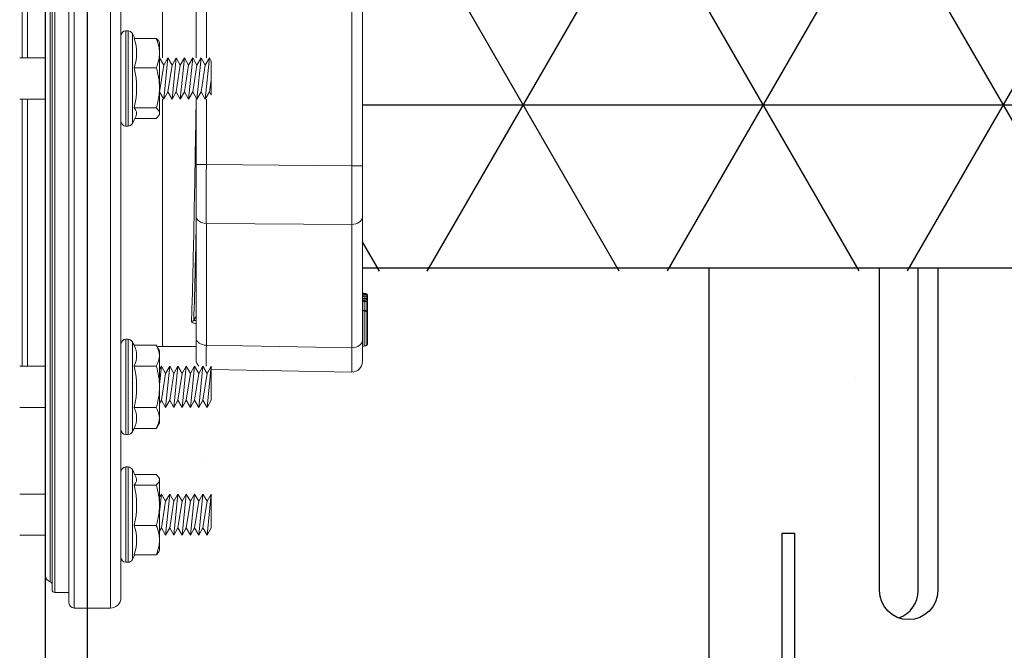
# Model space of a CAD drawing. Extents: x -169 to 7270, y -140 to 2984.
# Tile 248 of 256: x 1503.2 to 1509.12, y 925.46 to 929.26. Entities that reach past the tile are written whole.
import ezdxf

# ---------------------------------------------------------------- set-up
doc = ezdxf.new("R2010")
doc.units = 0
doc.header["$MEASUREMENT"] = 0
doc.header["$PDSIZE"] = 1
doc.layers.get('0').update_dxf_attribs({"color": 255, "linetype": 'CONTINUOUS'})
doc.layers.get('DEFPOINTS').update_dxf_attribs({"linetype": 'CONTINUOUS'})
for name, color, linetype in [('DIM', 3, 'CONTINUOUS'), ('FRP-2-HATCH', 1, 'CONTINUOUS'), ('FRP-SUMP', 2, 'CONTINUOUS'), ('GALV-2-PIPE', 3, 'CONTINUOUS'), ('PEAGRAVEL-HATCH', 3, 'CONTINUOUS'), ('PROBE', 2, 'CONTINUOUS')]:
    doc.layers.add(name, color=color, linetype=linetype)
doc.styles.add('SIMPLEX', font='simplex')
doc.dimstyles.new('DIM64', dxfattribs={"dimscale": 64, "dimtxt": 0.09375, "dimasz": 0.09375, "dimexe": 0.0625, "dimexo": 0.0625, "dimgap": 0.046875, "dimtad": 1, "dimdec": 4, "dimzin": 3, "dimdsep": 46, "dimlunit": 4, "dimtxsty": 'SIMPLEX', "dimcen": 0, "dimclrd": 256, "dimclre": 256, "dimclrt": 256, "dimadec": 0, "dimazin": 0, "dimtfac": 1, "dimtdec": 4, "dimtmove": 0, "dimatfit": 3, "dimfxl": 1, "dimfrac": 2, "dimtolj": 1, "dimtzin": 0, "dimarcsym": 0})

# ---------------------------------------------------------------- blocks, each defined once
blk = doc.blocks.new('*D113')
at = {"layer": 'DEFPOINTS', "color": 0, "transparency": 16777216}
for p in [(1368.5472, 978.296), (2031.7725, 978.0147), (1368.5472, 700.5233)]:
    blk.add_point(p, dxfattribs=at)
at = {"layer": 'DIM', "lineweight": -2, "transparency": 16777216}
for p, q in [((1368.5472, 974.296), (1368.5472, 696.5233)), ((2031.7725, 974.0147), (2031.7725, 696.5233)), ((2025.7725, 700.5233), (1374.5472, 700.5233))]:
    blk.add_line(p, q, dxfattribs=at)
at = {"layer": 'DIM', "transparency": 16777216}
for points in [[(1374.5472, 701.5233), (1374.5472, 699.5233), (1368.5472, 700.5233)], [(2025.7725, 701.5233), (2025.7725, 699.5233), (2031.7725, 700.5233)]]:
    blk.add_solid(points, dxfattribs=at)
at = {"layer": 'DIM', "transparency": 16777216, "insert": (1700.1599, 708.0947), "char_height": 6, "attachment_point": 5, "style": 'SIMPLEX'}
blk.add_mtext('\\A1;55\'-3 1/4" (F.V. TANK SLAB)', dxfattribs=at)
blk = doc.blocks.new('A$C18AC51C3')
at = {"linetype": 'Continuous', "lineweight": 18}
for p, q in [((-0.3906, -5.551), (-0.3906, 0.824)), ((-0.1718, -2.3635), (-0.1718, 0.824)), ((-0.1406, 0.7927), (-0.1406, -5.5198)), ((-0.4531, 0.7615), (-0.4531, -2.3635)), ((-0.0547, -2.3635), (-0.0547, 0.7302)), ((-0.0391, -5.4416), (-0.0391, 0.7146)), ((-0.0279, -5.3931), (-0.0279, 0.6661)), ((0, -5.3557), (0, 0.6287)), ((0.1089, -0.6311), (0.1089, -2.2397)), ((0.1402, -2.2399), (0.1402, -0.6312)), ((-0.7031, -0.751), (-0.7031, -2.2397)), ((-1.9051, -2.8884), (-1.9051, -1.8386)), ((-1.8415, -1.8386), (-1.8415, -2.8884)), ((-0.9665, -2.2398), (-0.9665, -1.845)), ((-0.9051, -1.845), (-0.9051, -2.2398)), ((-0.5324, -2.122), (-0.6657, -2.122)), ((-0.5216, -2.3635), (-0.5216, -2.0923)), ((-0.496, -2.077), (-0.496, -2.65)), ((-0.4821, -2.077), (-0.496, -2.077)), ((-0.4821, -2.077), (-0.4821, -2.3635)), ((0, -2.1135), (0, -2.1138)), ((-0.6806, -2.1394), (-0.6851, -2.147)), ((-0.6851, -2.147), (-0.6851, -2.2104)), ((-0.9961, -2.2588), (-0.9851, -2.2398)), ((-0.9851, -2.2398), (-0.9601, -2.4873)), ((-0.9851, -2.2398), (-0.9601, -2.2831)), ((-0.9601, -2.2831), (-0.9351, -2.2398)), ((-0.9351, -2.2398), (-0.9101, -2.4873)), ((-0.9351, -2.2398), (-0.9101, -2.2831)), ((-0.9101, -2.2831), (-0.8851, -2.2398)), ((-0.8851, -2.2398), (-0.8601, -2.4873)), ((-0.8851, -2.2398), (-0.8601, -2.2831)), ((-0.8601, -2.2831), (-0.8351, -2.2398)), ((-0.8351, -2.2398), (-0.8101, -2.4873)), ((-0.8351, -2.2398), (-0.8101, -2.2831)), ((-0.8101, -2.2831), (-0.7851, -2.2398)), ((-0.7851, -2.2398), (-0.7601, -2.4873)), ((-0.7851, -2.2398), (-0.7601, -2.2831)), ((-0.7601, -2.2831), (-0.7351, -2.2398)), ((-0.7351, -2.2398), (-0.7101, -2.4873)), ((-0.7351, -2.2398), (-0.7101, -2.2831)), ((-0.7101, -2.2831), (-0.6851, -2.2398)), ((-0.6851, -2.2104), (-0.6851, -2.4196)), ((-0.6851, -2.2398), (-0.6851, -2.2399)), ((-0.6851, -2.2398), (-0.6851, -2.2398)), ((0.1559, -2.2398), (0, -2.2398)), ((-0.9961, -2.2588), (-0.9961, -2.463)), ((-0.9961, -2.463), (-0.9961, -2.2588)), ((-0.9601, -2.2831), (-0.9351, -2.444)), ((-0.9101, -2.2831), (-0.8851, -2.444)), ((-0.8601, -2.2831), (-0.8351, -2.444)), ((-0.8101, -2.2831), (-0.7851, -2.444)), ((-0.7601, -2.2831), (-0.7351, -2.444)), ((-0.7101, -2.2831), (-0.6851, -2.444)), ((-0.5324, -2.2988), (-0.6657, -2.2988)), ((-0.5216, -2.6347), (-0.5216, -2.3635)), ((-0.4821, -2.3635), (-0.4821, -2.65)), ((-0.4531, -2.3635), (-0.4531, -5.4885)), ((-0.1718, -5.551), (-0.1718, -2.3635)), ((-0.0547, -5.4573), (-0.0547, -2.3635)), ((-0.9961, -2.3732), (-0.9851, -2.444)), ((-0.6851, -2.4196), (-0.6851, -2.5726)), ((-0.9961, -2.463), (-0.9851, -2.444)), ((-0.9851, -2.444), (-0.9601, -2.4873)), ((-0.9601, -2.4873), (-0.9351, -2.444)), ((-0.9351, -2.444), (-0.9101, -2.4873)), ((-0.9101, -2.4873), (-0.8851, -2.444)), ((-0.8851, -2.444), (-0.8601, -2.4873)), ((-0.8601, -2.4873), (-0.8351, -2.444)), ((-0.8351, -2.444), (-0.8101, -2.4873)), ((-0.8101, -2.4873), (-0.7851, -2.444)), ((-0.7851, -2.444), (-0.7601, -2.4873)), ((-0.7601, -2.4873), (-0.7351, -2.444)), ((-0.7351, -2.444), (-0.7101, -2.4873)), ((-0.7101, -2.4873), (-0.6851, -2.444)), ((-0.6851, -2.444), (-0.6851, -2.444)), ((-0.9665, -2.8821), (-0.9665, -2.4873)), ((-0.9051, -2.4873), (-0.9051, -2.8821)), ((-0.7031, -2.4874), (-0.7031, -3.976)), ((-0.5324, -2.5403), (-0.6657, -2.5403)), ((0, -2.4873), (0.1559, -2.4873)), ((0.1089, -2.4873), (0.1089, -4.0959)), ((0.1402, -4.0959), (0.1402, -2.4871)), ((-0.6851, -2.58), (-0.6851, -2.5726)), ((-0.6851, -2.58), (-0.6806, -2.5877)), ((-0.5365, -2.605), (-0.6657, -2.605)), ((-0.496, -2.65), (-0.4821, -2.65)), ((0, -2.6132), (0, -2.6136)), ((-1.9051, -2.8884), (-1.8415, -2.8884)), ((-1.9051, -3.1977), (-1.9051, -2.8884)), ((-1.8415, -2.8884), (-0.9665, -2.8821)), ((-0.9051, -2.8821), (-0.9665, -2.8821)), ((-0.9051, -2.8821), (-0.9051, -3.1914)), ((-0.9051, -3.1914), (-0.9051, -3.9247)), ((-1.9051, -3.94), (-1.9051, -3.1977)), ((-0.9665, -3.2356), (-1.8415, -3.2419)), ((-1.8415, -3.2419), (-1.8415, -3.9842)), ((-0.9665, -3.9689), (-0.9665, -3.2356)), ((-1.9363, -3.6679), (-1.9347, -3.6679)), ((-1.9363, -3.6735), (-1.9363, -3.6679)), ((-1.9267, -3.658), (-1.9268, -3.6635)), ((-1.9147, -3.6575), (-1.9146, -3.6631)), ((-1.9363, -3.6735), (-1.9267, -3.6735)), ((-1.9267, -3.6876), (-1.9363, -3.6876)), ((-1.9147, -3.6731), (-1.9051, -3.6731)), ((-1.9051, -3.688), (-1.9147, -3.688)), ((-1.9267, -3.761), (-1.9268, -3.7638)), ((-1.9145, -3.7633), (-1.9147, -3.7603)), ((-1.9083, -3.7607), (-1.9147, -3.7603)), ((-1.9051, -4.0681), (-1.9051, -3.94)), ((-0.9051, -3.9247), (-0.9051, -4.0529)), ((-0.5216, -3.9484), (-0.5216, -4.2197)), ((-0.496, -3.9332), (-0.496, -4.5062)), ((-0.4821, -3.9332), (-0.496, -3.9332)), ((-0.4821, -4.2197), (-0.4821, -3.9332)), ((-1.8415, -3.9842), (-0.9665, -3.9689)), ((-0.9051, -3.976), (-0.7031, -3.976)), ((-0.6657, -3.9697), (-0.6851, -4.0032)), ((-0.6851, -4.0032), (-0.6851, -4.0322)), ((-0.5324, -3.9697), (-0.6657, -3.9697)), ((-0.6851, -4.0322), (-0.6851, -4.2197)), ((-0.9961, -4.1159), (-1.8415, -4.1306)), ((-0.9961, -4.0959), (-0.9711, -4.1392)), ((-0.9961, -4.3001), (-0.9961, -4.0959)), ((-0.9961, -4.0959), (-0.9711, -4.3434)), ((-0.9961, -4.0959), (-0.9961, -4.3001)), ((-0.9711, -4.1392), (-0.9461, -4.0959)), ((-0.9711, -4.1392), (-0.9461, -4.3001)), ((-0.9461, -4.0959), (-0.9211, -4.1392)), ((-0.9461, -4.0959), (-0.9211, -4.3434)), ((-0.9211, -4.1392), (-0.8961, -4.0959)), ((-0.9211, -4.1392), (-0.8961, -4.3001)), ((-0.8961, -4.0959), (-0.8711, -4.1392)), ((-0.8961, -4.0959), (-0.8711, -4.3434)), ((-0.8711, -4.1392), (-0.8461, -4.0959)), ((-0.8711, -4.1392), (-0.8461, -4.3001)), ((-0.8461, -4.0959), (-0.8211, -4.1392)), ((-0.8461, -4.0959), (-0.8211, -4.3434)), ((-0.8211, -4.1392), (-0.7961, -4.0959)), ((-0.8211, -4.1392), (-0.7961, -4.3001)), ((-0.7961, -4.0959), (-0.7711, -4.1392)), ((-0.7961, -4.0959), (-0.7711, -4.3434)), ((-0.7711, -4.1392), (-0.7461, -4.0959)), ((-0.7711, -4.1392), (-0.7461, -4.3001)), ((-0.7461, -4.0959), (-0.7211, -4.1392)), ((-0.7461, -4.0959), (-0.7211, -4.3434)), ((-0.7211, -4.1392), (-0.6961, -4.0959)), ((-0.7211, -4.1392), (-0.6961, -4.3001)), ((-0.6961, -4.0959), (-0.6851, -4.115)), ((-0.6961, -4.0959), (-0.6851, -4.2049)), ((-0.5324, -4.0947), (-0.6657, -4.0947)), ((0.1559, -4.0959), (0, -4.0959)), ((-0.6851, -4.2197), (-0.6851, -4.4072)), ((-0.5216, -4.2197), (-0.5216, -4.4909)), ((-0.4821, -4.5062), (-0.4821, -4.2197)), ((-0.9961, -4.3001), (-0.9711, -4.3434)), ((-0.9711, -4.3434), (-0.9461, -4.3001)), ((-0.9461, -4.3001), (-0.9211, -4.3434)), ((-0.9211, -4.3434), (-0.8961, -4.3001)), ((-0.8961, -4.3001), (-0.8711, -4.3434)), ((-0.8711, -4.3434), (-0.8461, -4.3001)), ((-0.8461, -4.3001), (-0.8211, -4.3434)), ((-0.8211, -4.3434), (-0.7961, -4.3001)), ((-0.7961, -4.3001), (-0.7711, -4.3434)), ((-0.7711, -4.3434), (-0.7461, -4.3001)), ((-0.7461, -4.3001), (-0.7211, -4.3434)), ((-0.7211, -4.3434), (-0.6961, -4.3001)), ((-0.6961, -4.3001), (-0.6851, -4.3192)), ((-0.5324, -4.3447), (-0.6657, -4.3447)), ((0, -4.3434), (0.1559, -4.3434)), ((-0.6851, -4.4362), (-0.6851, -4.4072)), ((-0.6851, -4.4362), (-0.6657, -4.4697)), ((-0.5324, -4.4697), (-0.6657, -4.4697)), ((-0.496, -4.5062), (-0.4821, -4.5062)), ((-0.5216, -4.7173), (-0.5216, -4.9885)), ((-0.496, -5.275), (-0.496, -4.702)), ((-0.4821, -4.702), (-0.496, -4.702)), ((-0.4821, -4.9885), (-0.4821, -4.702)), ((-0.6806, -4.7644), (-0.6851, -4.772)), ((-0.6851, -4.7794), (-0.6851, -4.772)), ((-0.6851, -4.7794), (-0.6851, -4.9325)), ((-0.5365, -4.747), (-0.6657, -4.747)), ((-0.5324, -4.8117), (-0.6657, -4.8117)), ((-0.9961, -4.8648), (-0.9711, -4.9081)), ((-0.9961, -4.8648), (-0.9961, -5.069)), ((-0.9961, -5.069), (-0.9961, -4.8648)), ((-0.9961, -4.8648), (-0.9711, -5.1123)), ((-0.9711, -4.9081), (-0.9461, -4.8648)), ((-0.9711, -4.9081), (-0.9461, -5.069)), ((-0.9461, -4.8648), (-0.9211, -4.9081)), ((-0.9461, -4.8648), (-0.9211, -5.1123)), ((-0.9211, -4.9081), (-0.8961, -4.8648)), ((-0.9211, -4.9081), (-0.8961, -5.069)), ((-0.8961, -4.8648), (-0.8711, -4.9081)), ((-0.8961, -4.8648), (-0.8711, -5.1123)), ((-0.8711, -4.9081), (-0.8461, -4.8648)), ((-0.8711, -4.9081), (-0.8461, -5.069)), ((-0.8461, -4.8648), (-0.8211, -4.9081)), ((-0.8461, -4.8648), (-0.8211, -5.1123)), ((-0.8211, -4.9081), (-0.7961, -4.8648)), ((-0.8211, -4.9081), (-0.7961, -5.069)), ((-0.7961, -4.8648), (-0.7711, -4.9081)), ((-0.7961, -4.8648), (-0.7711, -5.1123)), ((-0.7711, -4.9081), (-0.7461, -4.8648)), ((-0.7711, -4.9081), (-0.7461, -5.069)), ((-0.7461, -4.8648), (-0.7211, -4.9081)), ((-0.7461, -4.8648), (-0.7211, -5.1123)), ((-0.7211, -4.9081), (-0.6961, -4.8648)), ((-0.7211, -4.9081), (-0.6961, -5.069)), ((-0.6961, -4.8648), (-0.6851, -4.8838)), ((-0.6961, -4.8648), (-0.6851, -4.9738)), ((0.1559, -4.8648), (0, -4.8648)), ((-0.6851, -4.9325), (-0.6851, -5.1416)), ((-0.5216, -4.9885), (-0.5216, -5.2597)), ((-0.4821, -5.275), (-0.4821, -4.9885)), ((-0.9961, -5.069), (-0.9711, -5.1123)), ((-0.9711, -5.1123), (-0.9461, -5.069)), ((-0.9461, -5.069), (-0.9211, -5.1123)), ((-0.9211, -5.1123), (-0.8961, -5.069)), ((-0.8961, -5.069), (-0.8711, -5.1123)), ((-0.8711, -5.1123), (-0.8461, -5.069)), ((-0.8461, -5.069), (-0.8211, -5.1123)), ((-0.8211, -5.1123), (-0.7961, -5.069)), ((-0.7961, -5.069), (-0.7711, -5.1123)), ((-0.7711, -5.1123), (-0.7461, -5.069)), ((-0.7461, -5.069), (-0.7211, -5.1123)), ((-0.7211, -5.1123), (-0.6961, -5.069)), ((-0.6961, -5.069), (-0.6851, -5.088)), ((-0.5324, -5.0532), (-0.6657, -5.0532)), ((-0.6851, -5.1416), (-0.6851, -5.205)), ((0, -5.1123), (0.1559, -5.1123)), ((-0.6851, -5.205), (-0.6806, -5.2127)), ((-0.5324, -5.23), (-0.6657, -5.23)), ((-0.496, -5.275), (-0.4821, -5.275)), ((-0.1406, -5.4573), (-0.0547, -5.4573)), ((-0.3906, -5.551), (-0.1718, -5.551))]:
    blk.add_line(p, q, dxfattribs=at)
for centre, radius, start, end in [((-0.0168, -2.3635), 0.573, 151.74831, 155.07567), ((-0.496, -2.106), 0.029, 90, 151.74831), ((-0.4821, -2.106), 0.029, 0, 90), ((-0.0168, -2.3635), 0.573, 203.02698, 208.25169), ((-0.496, -2.621), 0.029, 208.25169, 270), ((-0.4821, -2.621), 0.029, 270, 0), ((-1.9263, -3.6679), 0.01, 91.98579, 180), ((-1.9151, -3.6475), 0.01, 271.98579, 0), ((-1.9151, -3.6531), 0.01, 271.98579, 0), ((-1.9151, -3.708), 0.01, 0, 87.98579), ((-0.0168, -4.2197), 0.573, 151.74831, 154.13276), ((-0.496, -3.9622), 0.029, 90, 151.74831), ((-0.4821, -3.9622), 0.029, 0, 90), ((-1.8426, -4.0681), 0.0625, 180, 271), ((-0.9676, -4.0529), 0.0625, 316.43596, 0), ((-0.0168, -4.2197), 0.5305, 166.37249, 193.62751), ((-0.0168, -4.2197), 0.573, 205.86724, 208.25169), ((-0.496, -4.4772), 0.029, 208.25169, 270), ((-0.4821, -4.4772), 0.029, 270, 0), ((-0.0168, -4.9885), 0.573, 151.74831, 156.97302), ((-0.496, -4.731), 0.029, 90, 151.74831), ((-0.4821, -4.731), 0.029, 0, 90), ((-0.0168, -4.9885), 0.573, 204.92433, 208.25169), ((-0.496, -5.246), 0.029, 208.25169, 270), ((-0.4821, -5.246), 0.029, 270, 0), ((-0.0391, -5.3557), 0.0391, 286.60155, 0), ((-0.0547, -5.4416), 0.0156, 270, 0), ((-0.3906, -5.4885), 0.0625, 180, 270), ((-0.1718, -5.5198), 0.0312, 270, 0)]:
    blk.add_arc(centre, radius, start, end, dxfattribs=at)
at = {"linetype": 'Continuous', "lineweight": 18, "extrusion": (0, 0, -1)}
for centre, radius, start, end in [((1.9263, -3.6735), 0.01, 360, 88.01421), ((1.9263, -3.6876), 0.01, 272.01421, 0), ((0.7031, -4.226), 0.25, 90, 97.46014), ((0.0234, -5.4081), 0.0156, 0, 73.39845)]:
    blk.add_arc(centre, radius, start, end, dxfattribs=at)
at = {"linetype": 'Continuous', "lineweight": 18}
for centre, major_axis, ratio, start_param, end_param in [((-0.0168, -2.2104), (-0.5305, 0), 0.707107, 6.04534, 6.52103), ((-0.0168, -2.4196), (0.5305, 0), 0.965926, 2.903748, 3.379438), ((-0.0168, -2.5726), (0.5305, 0), 0.258819, 2.903748, 3.251159), ((-1.8426, -2.8883), (-0.0005, 0.5), 0.002181, 3.927005, 4.712277), ((-0.9676, -2.882), (-0.0005, 0.5), 0.002181, 3.927005, 4.712277), ((-0.9676, -3.1914), (-0.0625, 0), 0.707107, 1.58825, 3.141593), ((-1.8426, -3.1977), (-0.0625, 0), 0.707107, 0, 1.58825), ((-1.9263, -3.6735), (-0.00035, 0.00999), 0.034893, 0, 1.569587), ((-1.9263, -3.7046), (0.01, 0), 0.149508, 3.141593, 4.677431), ((-1.9263, -3.6876), (0.00035, 0.00999), 0.034892, 1.572023, 3.141593), ((-1.9151, -3.708), (-0.00035, -0.00999), 0.03002, 1.721924, 3.141593), ((-1.9151, -3.708), (-0.01, 0), 0.149508, 3.141593, 4.677431), ((-1.9263, -3.7595), (0.01, 0), 0.149508, 3.141593, 4.677431), ((-1.9263, -3.7737), (-0.01, 0), 0.999995, 4.74607, 6.283174), ((-1.9151, -3.7533), (0.01, 0), 0.999999, 4.746076, 6.278231), ((-0.8772, -3.8111), (0.0156, 0.0006), 0.906378, 3.629981, 4.677234), ((-1.9263, -3.9623), (0.01, 0), 0.999985, 3.145494, 4.677103), ((-1.8426, -3.94), (-0.0625, 0), 0.707107, 0, 1.58825), ((-0.9676, -3.9247), (-0.0625, 0), 0.707107, 1.58825, 3.141593), ((-1.9151, -3.9827), (0.01, 0), 1, 6.283164, 7.818764), ((-1.8426, -3.6306), (-0.0011, 0.5001), 0.000903, 3.141606, 3.926878), ((-0.9676, -3.6153), (-0.0011, 0.5001), 0.000903, 3.421191, 3.926878), ((-0.0168, -4.0322), (-0.5305, 0), 0.5, 6.04534, 6.52103), ((-0.0168, -4.4072), (0.5305, 0), 0.5, 2.903748, 3.379438), ((-0.0168, -4.7794), (-0.5305, 0), 0.258819, 6.173619, 6.52103), ((-0.0168, -4.9325), (-0.5305, 0), 0.965926, 6.04534, 6.52103), ((-0.0168, -5.1416), (0.5305, 0), 0.707107, 2.903748, 3.379438)]:
    blk.add_ellipse(centre, major_axis=major_axis, ratio=ratio, start_param=start_param, end_param=end_param, dxfattribs=at)
for points, degree in [([(-0.6657, -2.122), (-0.6775, -2.1508), (-0.6851, -2.1805), (-0.6851, -2.2104)], 3), ([(-0.6806, -2.1394), (-0.6772, -2.1335), (-0.6721, -2.1278), (-0.6657, -2.122)], 3), ([(-0.6851, -2.2104), (-0.6851, -2.2404), (-0.6774, -2.2702), (-0.6657, -2.2988)], 3), ([(-0.6657, -2.2988), (-0.6775, -2.3383), (-0.6851, -2.3784), (-0.6851, -2.4196)], 3), ([(-0.6851, -2.4196), (-0.6851, -2.4605), (-0.6775, -2.5009), (-0.6657, -2.5403)], 3), ([(-0.6657, -2.5403), (-0.6775, -2.5509), (-0.6851, -2.5616), (-0.6851, -2.5726)], 3), ([(-0.6851, -2.5726), (-0.6851, -2.5836), (-0.6775, -2.5944), (-0.6657, -2.605)], 3), ([(-1.9267, -3.658), (-1.9227, -3.6578), (-1.9187, -3.6577), (-1.9147, -3.6575)], 3), ([(-1.9267, -3.6635), (-1.9227, -3.6633), (-1.9187, -3.6632), (-1.9147, -3.6631)], 3), ([(-1.9363, -3.6876), (-1.9363, -3.6829), (-1.9363, -3.6782), (-1.9363, -3.6735)], 3), ([(-1.9147, -3.6731), (-1.9187, -3.6732), (-1.9227, -3.6733), (-1.9267, -3.6735)], 3), ([(-1.9267, -3.6735), (-1.9267, -3.6782), (-1.9267, -3.6829), (-1.9267, -3.6876)], 3), ([(-1.9267, -3.6876), (-1.9227, -3.6878), (-1.9187, -3.6879), (-1.9147, -3.688)], 3), ([(-1.9147, -3.698), (-1.9187, -3.6979), (-1.9227, -3.6978), (-1.9267, -3.6976)], 3), ([(-1.9267, -3.7061), (-1.9267, -3.7244), (-1.9267, -3.7427), (-1.9267, -3.761)], 3), ([(-1.9147, -3.7065), (-1.9187, -3.7064), (-1.9227, -3.7063), (-1.9267, -3.7061)], 3), ([(-1.9147, -3.688), (-1.9147, -3.683), (-1.9147, -3.6781), (-1.9147, -3.6731)], 3), ([(-1.9147, -3.7603), (-1.9147, -3.7423), (-1.9147, -3.7244), (-1.9147, -3.7065)], 3), ([(-1.9146, -3.7633), (-1.9267, -3.7637)], 1), ([(-0.9051, -3.7957), (-0.9003, -3.8032), (-0.8955, -3.8108), (-0.8908, -3.8183)], 3), ([(-1.9267, -3.9723), (-1.9146, -3.9727)], 1), ([(-0.6657, -3.9697), (-0.6775, -3.9901), (-0.6851, -4.0109), (-0.6851, -4.0322)], 3), ([(-0.6851, -4.0322), (-0.6851, -4.0534), (-0.6775, -4.0743), (-0.6657, -4.0947)], 3), ([(-0.6657, -4.0947), (-0.6775, -4.1354), (-0.6851, -4.1774), (-0.6851, -4.2197)], 3), ([(-0.6851, -4.2197), (-0.6851, -4.262), (-0.6774, -4.3042), (-0.6657, -4.3447)], 3), ([(-0.6657, -4.3447), (-0.6775, -4.3651), (-0.6851, -4.3859), (-0.6851, -4.4072)], 3), ([(-0.6851, -4.4072), (-0.6851, -4.4284), (-0.6775, -4.4493), (-0.6657, -4.4697)], 3), ([(-0.6657, -4.747), (-0.6775, -4.7576), (-0.6851, -4.7684), (-0.6851, -4.7794)], 3), ([(-0.6851, -4.7794), (-0.6851, -4.7904), (-0.6775, -4.8012), (-0.6657, -4.8117)], 3), ([(-0.6657, -4.8117), (-0.6775, -4.8513), (-0.6851, -4.8913), (-0.6851, -4.9325)], 3), ([(-0.6851, -4.9325), (-0.6851, -4.9735), (-0.6775, -5.0138), (-0.6657, -5.0532)], 3), ([(-0.6657, -5.0532), (-0.6775, -5.082), (-0.6851, -5.1117), (-0.6851, -5.1416)], 3), ([(-0.6851, -5.1416), (-0.6851, -5.1715), (-0.6774, -5.2014), (-0.6657, -5.23)], 3), ([(-0.6657, -5.23), (-0.6721, -5.2243), (-0.6773, -5.2185), (-0.6806, -5.2126)], 3)]:
    blk.add_open_spline(points, degree=degree, dxfattribs=at)
for points, knots in [([(-0.9051, -2.501), (-0.9037, -2.585), (-0.9022, -2.6688), (-0.897, -2.9822), (-0.8929, -3.2027), (-0.8871, -3.4802), (-0.8851, -3.5654), (-0.8811, -3.7117), (-0.8792, -3.7741), (-0.8772, -3.8253)], [0, 0, 0, 0, 0.148937, 0.148937, 0.574468, 0.574468, 0.787234, 0.787234, 1, 1, 1, 1]), ([(-0.8908, -3.8183), (-0.8927, -3.7679), (-0.8946, -3.7065), (-0.8986, -3.5629), (-0.9006, -3.4795), (-0.9033, -3.3481), (-0.9042, -3.3057), (-0.9051, -3.2618)], [0, 0, 0, 0, 0.408423, 0.408423, 0.816846, 0.816846, 1, 1, 1, 1]), ([(-1.9147, -3.6631), (-1.9147, -3.6631), (-1.9146, -3.6633), (-1.9146, -3.664), (-1.9146, -3.6645), (-1.9146, -3.6659), (-1.9146, -3.6668), (-1.9146, -3.6687), (-1.9146, -3.6698), (-1.9147, -3.6716), (-1.9147, -3.6723), (-1.9147, -3.6731)], [0, 0, 0, 0, 0.215129, 0.215129, 0.430072, 0.430072, 0.644811, 0.644811, 0.859592, 0.859592, 1, 1, 1, 1]), ([(-1.9363, -3.6876), (-1.9363, -3.6876), (-1.9363, -3.6876), (-1.9363, -3.6878), (-1.9363, -3.6884), (-1.9363, -3.6902), (-1.9363, -3.6914), (-1.9363, -3.6944), (-1.9363, -3.6963), (-1.9363, -3.7002), (-1.9363, -3.7024), (-1.9363, -3.7046)], [0, 0, 0, 0, 0.049805, 0.049805, 0.287272, 0.287272, 0.524768, 0.524768, 0.762389, 0.762389, 1, 1, 1, 1]), ([(-1.9363, -3.7595), (-1.9363, -3.7529), (-1.9363, -3.7463), (-1.9363, -3.728), (-1.9363, -3.7163), (-1.9363, -3.7046)], [0, 0, 0, 0, 0.360265, 0.360265, 1, 1, 1, 1]), ([(-1.9267, -3.6976), (-1.9267, -3.6976), (-1.9267, -3.6976), (-1.9267, -3.6977), (-1.9267, -3.698), (-1.9268, -3.6989), (-1.9268, -3.6995), (-1.9268, -3.701), (-1.9268, -3.7019), (-1.9267, -3.7039), (-1.9267, -3.705), (-1.9267, -3.7061)], [0, 0, 0, 0, 0.049841, 0.049841, 0.287351, 0.287351, 0.524752, 0.524752, 0.762297, 0.762297, 1, 1, 1, 1]), ([(-1.9147, -3.688), (-1.9147, -3.6892), (-1.9146, -3.6903), (-1.9146, -3.6924), (-1.9146, -3.6934), (-1.9146, -3.6952), (-1.9146, -3.6959), (-1.9146, -3.6971), (-1.9146, -3.6976), (-1.9147, -3.698), (-1.9147, -3.698), (-1.9147, -3.698)], [0, 0, 0, 0, 0.215131, 0.215131, 0.430074, 0.430074, 0.64481, 0.64481, 0.859588, 0.859588, 1, 1, 1, 1]), ([(-1.9363, -3.7736), (-1.9363, -3.7725), (-1.9363, -3.7712), (-1.9363, -3.7679), (-1.9363, -3.7656), (-1.9363, -3.7621), (-1.9363, -3.7608), (-1.9363, -3.7595)], [0, 0, 0, 0, 0.280633, 0.280633, 0.737279, 0.737279, 1, 1, 1, 1]), ([(-1.9363, -3.9623), (-1.9363, -3.9623), (-1.9363, -3.9622), (-1.9363, -3.9613), (-1.9363, -3.9599), (-1.9363, -3.9548), (-1.9363, -3.9512), (-1.9363, -3.9408), (-1.9363, -3.9333), (-1.9363, -3.9143), (-1.9363, -3.9018), (-1.9363, -3.8721), (-1.9363, -3.8542), (-1.9363, -3.8271), (-1.9363, -3.8172), (-1.9363, -3.8008), (-1.9363, -3.7938), (-1.9363, -3.784), (-1.9363, -3.7805), (-1.9363, -3.7756), (-1.9363, -3.7741), (-1.9363, -3.7737), (-1.9363, -3.7737), (-1.9363, -3.7737)], [0, 0, 0, 0, 0.028827, 0.028827, 0.100222, 0.100222, 0.171982, 0.171982, 0.277238, 0.277238, 0.428331, 0.428331, 0.635073, 0.635073, 0.754937, 0.754937, 0.854957, 0.854957, 0.922742, 0.922742, 0.991215, 0.991215, 1, 1, 1, 1]), ([(-1.9267, -3.761), (-1.9254, -3.7609), (-1.9241, -3.7608), (-1.9201, -3.7606), (-1.9174, -3.7604), (-1.9147, -3.7603)], [0, 0, 0, 0, 0.32112, 0.32112, 1, 1, 1, 1]), ([(-1.9266, -3.7637), (-1.9266, -3.7637), (-1.9266, -3.7637), (-1.9266, -3.7642), (-1.9267, -3.766), (-1.9267, -3.772), (-1.9267, -3.776), (-1.9267, -3.7873), (-1.9267, -3.7952), (-1.9267, -3.8134), (-1.9267, -3.8243), (-1.9267, -3.8536), (-1.9267, -3.8727), (-1.9267, -3.9046), (-1.9267, -3.9181), (-1.9267, -3.939), (-1.9267, -3.9473), (-1.9267, -3.9591), (-1.9267, -3.9635), (-1.9267, -3.9694), (-1.9267, -3.9712), (-1.9267, -3.9721), (-1.9267, -3.9722), (-1.9267, -3.9723)], [0, 0, 0, 0, 0.011435, 0.011435, 0.086098, 0.086098, 0.157887, 0.157887, 0.258489, 0.258489, 0.376567, 0.376567, 0.573485, 0.573485, 0.719954, 0.719954, 0.824959, 0.824959, 0.900855, 0.900855, 0.976116, 0.976116, 1, 1, 1, 1]), ([(-1.9147, -3.9726), (-1.9147, -3.9725), (-1.9147, -3.9698), (-1.9147, -3.9479), (-1.9147, -3.9161), (-1.9147, -3.8539), (-1.9147, -3.8212), (-1.9147, -3.7822), (-1.9147, -3.771), (-1.9147, -3.7643), (-1.9147, -3.7634), (-1.9147, -3.7634)], [0, 0, 0, 0, 0.119936, 0.119936, 0.447512, 0.447512, 0.775088, 0.775088, 0.938876, 0.938876, 1, 1, 1, 1]), ([(-0.905, -3.8198), (-0.9028, -3.8203), (-0.9007, -3.8206), (-0.8966, -3.8209), (-0.8947, -3.8209), (-0.8925, -3.8204), (-0.8919, -3.8201), (-0.8912, -3.8196), (-0.8911, -3.8194), (-0.8908, -3.8189), (-0.8908, -3.8186), (-0.8908, -3.8183)], [0, 0, 0, 0, 0.320356, 0.320356, 0.652889, 0.652889, 0.821198, 0.821198, 0.904308, 0.904308, 1, 1, 1, 1]), ([(-0.8772, -3.8253), (-0.8772, -3.8259), (-0.8773, -3.8265), (-0.8781, -3.8286), (-0.8794, -3.8301), (-0.8834, -3.833), (-0.8865, -3.8343), (-0.8937, -3.8365), (-0.898, -3.8373), (-0.9033, -3.8379), (-0.9042, -3.838), (-0.905, -3.8381)], [0, 0, 0, 0, 0.096821, 0.096821, 0.342602, 0.342602, 0.631271, 0.631271, 0.942302, 0.942302, 1, 1, 1, 1])]:
    blk.add_open_spline(points, degree=3, knots=knots, dxfattribs=at)

msp = doc.modelspace()

# ---------------------------------------------------------------- hatches: boundary and pattern name
at = {"layer": 'FRP-2-HATCH', "linetype": 'Continuous'}
h = msp.add_hatch(dxfattribs=at)
h.set_pattern_fill('NET3', color=256, scale=10, angle=180, style=0)
h.set_pattern_definition([(180, (1519.9419, 3814.991), (-2e-16, -1.25), []), (240, (1519.9419, 3814.991), (1.08253175, -0.625), []), (300, (1519.9419, 3814.991), (1.08253175, 0.625), [])])
h.paths.add_polyline_path([(1505.26284, 927.74096), (1505.26284, 929.74096), (1521.6973, 929.75331), (1521.6973, 927.75331)])
at = {"layer": 'PEAGRAVEL-HATCH'}
h = msp.add_hatch(dxfattribs=at)
h.set_pattern_fill('AR-SAND', color=256, scale=7.5, style=0)
h.set_pattern_definition([(37.5, (1467.84, 921.773), (-0.4725, 14.4512), [0, -11.4, 0, -12.75, 0, -12.1875]), (7.5, (1467.84, 921.773), (13.2733, 21.166), [0, -6.15, 0, -10.275, 0, -3.9375]), (327.5, (1458.615, 921.773), (23.356, 0.0424), [0, -3.75, 0, -13.5, 0, -17.625]), (317.5, (1458.615, 921.773), (22.546, 6.5826), [0, -1.875, 0, -8.85, 0, -10.125])])
h.paths.add_polyline_path([(1530.75293, 945.77096), (1456.54912, 946.07721), (1467.83952, 921.77328), (1530.75293, 921.77328)])

# ---------------------------------------------------------------- linework, layer by layer
at = {"layer": 'FRP-SUMP'}
msp.add_lwpolyline([(1503.60777, 920.02324), (1503.60777, 922.77324, 0.2216709), (1503.35777, 923.30944), (1503.35777, 941.73473, 0.2216709), (1503.60777, 942.27093), (1503.60777, 944.02093), (1503.85777, 944.02093), (1504.00777, 944.02093), (1504.00777, 944.52093), (1504.75777, 945.77093), (1504.99431, 945.77093), (1504.25777, 944.45569), (1504.25777, 944.05734, -0.4142136), (1504.00777, 943.80734), (1503.85777, 943.80734), (1503.85777, 942.27093, -0.1877632), (1503.60777, 941.62866), (1503.60777, 923.41551, -0.1877632), (1503.85777, 922.77324), (1503.85777, 920.02324), (1503.60777, 920.02324)], format="xyb", close=True, dxfattribs=at)
at = {"layer": 'GALV-2-PIPE'}
msp.add_line((1505.26284, 927.76091), (1521.6973, 927.76091), dxfattribs=at)
at = {"layer": 'PROBE', "color": 7}
msp.add_line((1508.60481, 925.819), (1508.60481, 927.76091), dxfattribs=at)
at = {"layer": 'PROBE'}
msp.add_lwpolyline([(1507.34702, 927.76091), (1507.34702, 925.0886)], dxfattribs=at)
at = {"layer": 'PROBE', "color": 7}
msp.add_lwpolyline([(1508.72252, 927.76091), (1508.72252, 925.819, -1), (1508.37232, 925.819), (1508.37232, 927.76091)], format="xyb", dxfattribs=at)
msp.add_lwpolyline([(1507.86291, 925.0886), (1507.86291, 926.16178), (1507.78404, 926.16178), (1507.78404, 925.0886)], dxfattribs=at)
msp.add_arc((1508.42971, 925.819), 0.1751, 289.641034, 0, dxfattribs=at)

# ---------------------------------------------------------------- block references
at = {"layer": 'GALV-2-PIPE', "xscale": -1}
msp.add_blockref('A$C18AC51C3', (1503.35777, 931.26458), dxfattribs=at)

# ---------------------------------------------------------------- dimensions: what is measured, and where the dimension line sits
at = {"layer": 'DIM'}
dim = msp.add_linear_dim(base=(1368.54722, 700.52328), p1=(2031.77254, 978.01471), p2=(1368.54722, 978.29596), angle=180, text='<> (F.V. TANK SLAB)', dimstyle='DIM64', dxfattribs=at)
dim.commit()
dim.dimension.update_dxf_attribs({"geometry": '*D113', "text_midpoint": (1700.15988, 708.09471)})

doc.saveas('drawing.dxf')
